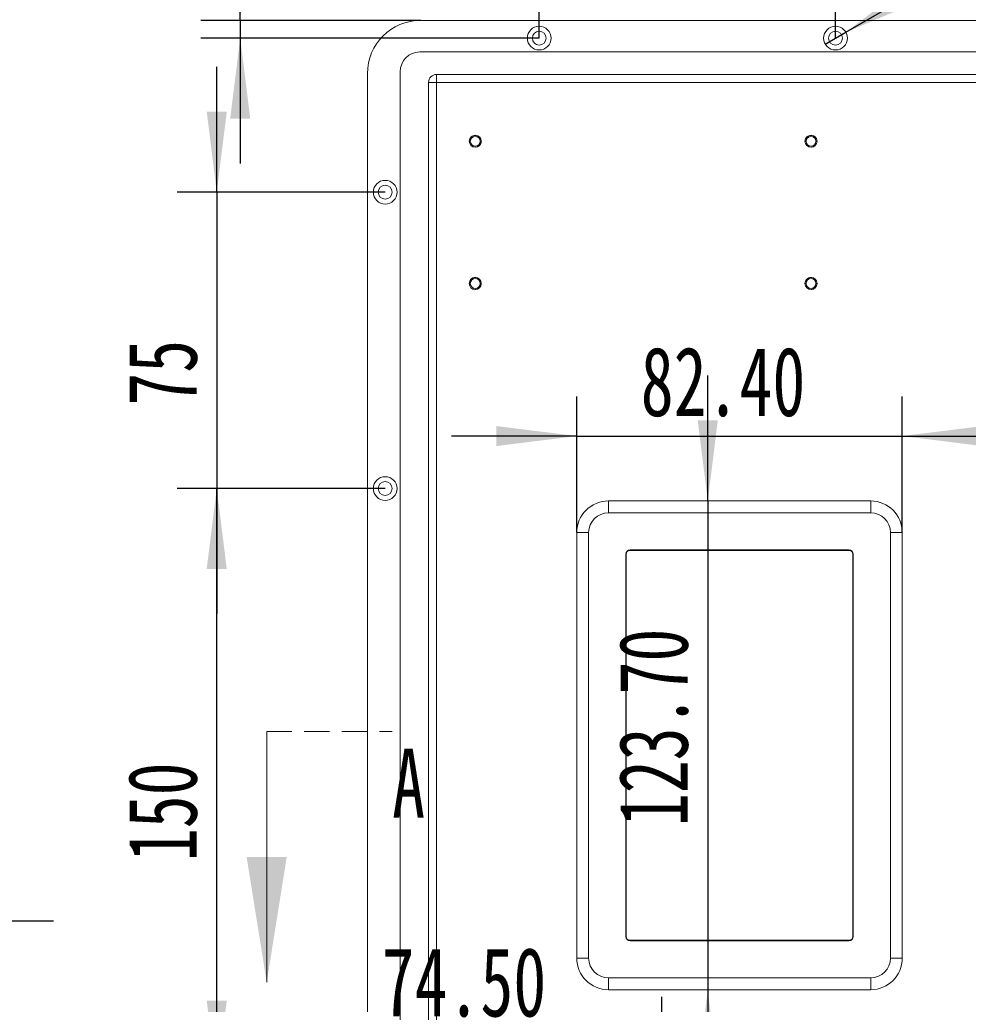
# Model space of a CAD drawing. Header units: millimetres. Extents: x 0 to 658, y -2 to 210.
# Tile 17 of 26: x 183 to 231, y 120 to 170. Entities that reach past the tile are written whole.
import ezdxf

# ---------------------------------------------------------------- set-up
doc = ezdxf.new("R2010")
doc.units = ezdxf.units.MM
doc.linetypes.add('HIDDEN', pattern=[1.905, 1.27, -0.635])
doc.layers.add('图框', color=7, linetype='Continuous')
doc.styles.add('SLDTEXTSTYLE0', font='TXT', dxfattribs={"width": 0.7})
doc.styles.add('SLDTEXTSTYLE1', font='TXT', dxfattribs={"width": 0.7, "bigfont": 'bigfont'})
doc.styles.add('SLDTEXTSTYLE5', font='TXT', dxfattribs={"width": 0.616667})
doc.styles.add('SLDTEXTSTYLE6', font='TXT', dxfattribs={"width": 0.633333})
doc.styles.add('SLDTEXTSTYLE7', font='TXT', dxfattribs={"width": 0.642857})
doc.styles.add('SLDTEXTSTYLE8', font='TXT', dxfattribs={"width": 0.65})
doc.dimstyles.new('SLDDIMSTYLE0', dxfattribs={"dimtxt": 3.5, "dimasz": 4.08, "dimexe": 0, "dimexo": 0.0625, "dimgap": 0.875, "dimtad": 2, "dimlfac": 5, "dimrnd": 1e-09, "dimzin": 12, "dimdsep": 46, "dimtxsty": 'SLDTEXTSTYLE0', "dimsah": 1, "dimcen": 0.09, "dimadec": 0, "dimazin": 3, "dimtfac": 1, "dimtofl": 0, "dimtmove": 0, "dimatfit": 3, "dimfxl": 0, "dimfrac": 2, "dimtolj": 1, "dimtzin": 12, "dimarcsym": 0})
doc.dimstyles.new('SLDDIMSTYLE1', dxfattribs={"dimtxt": 3.5, "dimasz": 4.08, "dimexe": 0, "dimexo": 0.0625, "dimgap": 0.875, "dimtad": 0, "dimtih": 1, "dimtoh": 1, "dimdec": 6, "dimlfac": 5, "dimrnd": 1e-09, "dimzin": 12, "dimdsep": 46, "dimtxsty": 'SLDTEXTSTYLE0', "dimblk1": 'NONE', "dimsah": 1, "dimcen": 0, "dimadec": 0, "dimazin": 3, "dimtfac": 1, "dimtmove": 0, "dimatfit": 3, "dimldrblk": 'NONE', "dimfxl": 0, "dimfrac": 2, "dimtolj": 1, "dimtzin": 12, "dimarcsym": 0})
doc.dimstyles.new('SLDDIMSTYLE2', dxfattribs={"dimtxt": 3.5, "dimasz": 4.08, "dimexe": 0, "dimexo": 0.0625, "dimgap": 0.875, "dimtad": 2, "dimlfac": 5, "dimrnd": 1e-09, "dimzin": 12, "dimdsep": 46, "dimtxsty": 'SLDTEXTSTYLE0', "dimsah": 1, "dimcen": 0.09, "dimadec": 0, "dimazin": 3, "dimtfac": 1, "dimtmove": 0, "dimatfit": 0, "dimfxl": 0, "dimfrac": 2, "dimtolj": 1, "dimtzin": 12, "dimarcsym": 0})
doc.dimstyles.new('SLDDIMSTYLE3', dxfattribs={"dimtxt": 3.5, "dimasz": 4.08, "dimexe": 0, "dimexo": 0.0625, "dimgap": 0.875, "dimtad": 2, "dimlfac": 5, "dimrnd": 1e-09, "dimzin": 4, "dimdsep": 46, "dimtxsty": 'SLDTEXTSTYLE0', "dimsah": 1, "dimcen": 0.09, "dimadec": 0, "dimazin": 1, "dimtfac": 1, "dimtmove": 0, "dimatfit": 0, "dimfxl": 0, "dimfrac": 2, "dimtolj": 1, "dimtzin": 12, "dimarcsym": 0})
doc.dimstyles.new('SLDDIMSTYLE6', dxfattribs={"dimtxt": 3.5, "dimasz": 4.08, "dimexe": 0, "dimexo": 0.0625, "dimgap": 0.875, "dimtad": 0, "dimtih": 1, "dimtoh": 1, "dimlfac": 5, "dimrnd": 1e-09, "dimzin": 4, "dimdsep": 46, "dimtxsty": 'SLDTEXTSTYLE0', "dimblk1": 'NONE', "dimsah": 1, "dimcen": 0, "dimadec": 0, "dimazin": 1, "dimtfac": 1, "dimtmove": 0, "dimatfit": 3, "dimldrblk": 'NONE', "dimfxl": 0, "dimfrac": 2, "dimtolj": 1, "dimtzin": 12, "dimarcsym": 0})
doc.dimstyles.new('SLDDIMSTYLE7', dxfattribs={"dimtxt": 3.5, "dimasz": 4.08, "dimexe": 0, "dimexo": 0.0625, "dimgap": 0.875, "dimtad": 0, "dimtih": 1, "dimtoh": 1, "dimlfac": 5, "dimrnd": 1e-09, "dimzin": 4, "dimdsep": 46, "dimtxsty": 'SLDTEXTSTYLE0', "dimblk1": 'NONE', "dimsah": 1, "dimcen": 0, "dimadec": 0, "dimazin": 1, "dimtfac": 1, "dimtmove": 0, "dimatfit": 3, "dimldrblk": 'NONE', "dimfxl": 0, "dimfrac": 2, "dimtolj": 1, "dimtzin": 12, "dimarcsym": 0})

# ---------------------------------------------------------------- blocks, each defined once
blk = doc.blocks.new('SW_SYMBOL_HOLE_DEPTH')
at = {"layer": '图框', "color": 0}
for p, q in [((0, 875), (800, 875)), ((400, 875), (400, 75)), ((100, 555), (400, 75)), ((700, 555), (400, 75))]:
    blk.add_line(p, q, dxfattribs=at)
blk = doc.blocks.new('SW_SYMBOL_HOLE_SINK')
at = {"layer": '图框', "color": 0}
for p, q in [((0, 875), (800, 75)), ((800, 75), (1600, 875))]:
    blk.add_line(p, q, dxfattribs=at)
blk = doc.blocks.new('_D_32')
at = {"layer": '图框'}
for p, q in [((146.407, 164.797), (193.141, 196.704)), ((193.141, 196.704), (242.186, 196.704)), ((145.903, 164.453), (146.407, 164.797))]:
    blk.add_line(p, q, dxfattribs=at)
blk.add_solid([(146.407, 164.797), (150.063, 166.678), (149.49, 167.517)], dxfattribs=at)
at = {"layer": '图框', "xscale": 0.004072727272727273, "yscale": 0.004072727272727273, "zscale": 0.004072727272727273}
for name, p in [('SW_SYMBOL_HOLE_DEPTH', (224.771, 196.063)), ('SW_SYMBOL_HOLE_DEPTH', (222.633, 191.063)), ('SW_SYMBOL_HOLE_SINK', (194.728, 186.063))]:
    blk.add_blockref(name, p, dxfattribs=at)
at = {"layer": '图框', "char_height": 3.5, "attachment_point": 1}
for s, insert, style in [('4 x  M3 - 6H', (198.293, 200.288), 'SLDTEXTSTYLE5'), ('5.50', (230.406, 200.288), 'SLDTEXTSTYLE0'), ('%%c', (206.542, 195.288), 'SLDTEXTSTYLE0'), ('2.50', (212.381, 195.288), 'SLDTEXTSTYLE0'), ('6', (228.268, 195.288), 'SLDTEXTSTYLE0'), ('%%c', (201.654, 190.288), 'SLDTEXTSTYLE0'), ('3.05 X 90\\M+1818B, \\M+18BDF\\M+1925B', (207.492, 190.288), 'SLDTEXTSTYLE1')]:
    blk.add_mtext(s, dxfattribs=dict(at, insert=insert, style=style))
blk = doc.blocks.new('_NONE')
blk = doc.blocks.new('_D_33')
at = {"layer": '图框'}
for p, q in [((147.614, 131.592), (148.575, 131.058)), ((148.575, 131.058), (160.494, 124.435)), ((160.494, 124.435), (184.282, 124.435))]:
    blk.add_line(p, q, dxfattribs=at)
blk.add_solid([(148.575, 131.058), (151.895, 128.632), (152.389, 129.52)], dxfattribs=at)
at = {"layer": '图框', "char_height": 3.5, "attachment_point": 1}
for s, insert, style in [('%%c', (162.081, 127.446), 'SLDTEXTSTYLE0'), ('贯\\M+190FA', (176.067, 127.446), 'SLDTEXTSTYLE1'), ('5.50', (165.951, 127.446), 'SLDTEXTSTYLE0')]:
    blk.add_mtext(s, dxfattribs=dict(at, insert=insert, style=style))
blk = doc.blocks.new('_D_34')
at = {"layer": '图框'}
for p, q in [((156.61, 165.052), (196.902, 181.306)), ((196.902, 181.306), (241.059, 181.306)), ((155.979, 164.798), (156.61, 165.052))]:
    blk.add_line(p, q, dxfattribs=at)
blk.add_solid([(156.61, 165.052), (160.584, 166.108), (160.204, 167.05)], dxfattribs=at)
at = {"layer": '图框', "char_height": 3.5, "attachment_point": 1}
for s, insert, style in [('10 x', (198.49, 184.89), 'SLDTEXTSTYLE8'), ('%%c', (208.674, 184.89), 'SLDTEXTSTYLE0'), ('3.40 \\M+18AAE\\M+19153贯\\M+190FA', (214.513, 184.89), 'SLDTEXTSTYLE1')]:
    blk.add_mtext(s, dxfattribs=dict(at, insert=insert, style=style))
blk = doc.blocks.new('SW_SYMBOL_HOLE_SPOT')
at = {"layer": '图框', "color": 0}
for p, q in [((0, 875), (0, 75)), ((1600, 75), (1600, 875)), ((0, 75), (1600, 75))]:
    blk.add_line(p, q, dxfattribs=at)
blk = doc.blocks.new('_D_46')
at = {"layer": '图框'}
for p, q in [((224.392, 169.425), (243.342, 180.348)), ((243.342, 180.348), (285.055, 180.348)), ((223.352, 168.826), (224.392, 169.425))]:
    blk.add_line(p, q, dxfattribs=at)
blk.add_solid([(224.392, 169.425), (228.18, 171.022), (227.673, 171.902)], dxfattribs=at)
at = {"layer": '图框', "xscale": 0.004072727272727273, "yscale": 0.004072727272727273, "zscale": 0.004072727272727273}
for name, p in [('SW_SYMBOL_HOLE_DEPTH', (269.168, 179.707)), ('SW_SYMBOL_HOLE_SINK', (250.429, 174.707)), ('SW_SYMBOL_HOLE_SPOT', (249.614, 169.707)), ('SW_SYMBOL_HOLE_DEPTH', (266.52, 169.707))]:
    blk.add_blockref(name, p, dxfattribs=at)
at = {"layer": '图框', "char_height": 3.5, "attachment_point": 1}
for s, insert, style in [('8 x', (244.93, 183.932), 'SLDTEXTSTYLE6'), ('%%c', (253.077, 183.932), 'SLDTEXTSTYLE0'), ('3.50', (258.916, 183.932), 'SLDTEXTSTYLE0'), ('11.50', (274.803, 183.932), 'SLDTEXTSTYLE0'), ('%%c', (257.354, 178.932), 'SLDTEXTSTYLE0'), ('6 X 90°', (263.193, 178.932), 'SLDTEXTSTYLE7'), ('%%c', (256.539, 173.932), 'SLDTEXTSTYLE0'), ('6', (262.378, 173.932), 'SLDTEXTSTYLE0'), ('0.50', (272.155, 173.932), 'SLDTEXTSTYLE0')]:
    blk.add_mtext(s, dxfattribs=dict(at, insert=insert, style=style))
blk = doc.blocks.new('_D_47')
at = {"layer": '图框'}
for p, q in [((208.872, 169.125), (208.872, 176.476)), ((223.872, 169.125), (223.872, 176.476)), ((208.872, 174.476), (202.522, 174.476)), ((208.872, 174.476), (223.872, 174.476)), ((223.872, 174.476), (230.222, 174.476))]:
    blk.add_line(p, q, dxfattribs=at)
for points in [[(208.872, 174.476), (204.792, 174.984), (204.792, 173.968)], [(223.872, 174.476), (227.952, 173.968), (227.952, 174.984)]]:
    blk.add_solid(points, dxfattribs=at)
at = {"layer": '图框', "insert": (214.927, 178.988), "char_height": 3.5, "attachment_point": 1, "style": 'SLDTEXTSTYLE0'}
blk.add_mtext('75', dxfattribs=at)
blk = doc.blocks.new('_D_48')
at = {"layer": '图框'}
for p, q in [((192.543, 161.325), (192.543, 167.675)), ((201.072, 161.325), (190.543, 161.325)), ((192.543, 161.325), (192.543, 146.325)), ((201.072, 146.325), (190.543, 146.325)), ((192.543, 146.325), (192.543, 139.975))]:
    blk.add_line(p, q, dxfattribs=at)
for points in [[(192.543, 161.325), (193.051, 165.405), (192.035, 165.405)], [(192.543, 146.325), (192.035, 142.245), (193.051, 142.245)]]:
    blk.add_solid(points, dxfattribs=at)
at = {"layer": '图框', "insert": (188.031, 150.519), "char_height": 3.5, "attachment_point": 1, "rotation": 90, "style": 'SLDTEXTSTYLE0'}
blk.add_mtext('75', dxfattribs=at)
blk = doc.blocks.new('_D_49')
at = {"layer": '图框'}
for p, q in [((201.072, 146.325), (190.543, 146.325)), ((192.543, 116.325), (192.543, 146.325)), ((201.072, 116.325), (190.543, 116.325))]:
    blk.add_line(p, q, dxfattribs=at)
for points in [[(192.543, 146.325), (192.035, 142.245), (193.051, 142.245)], [(192.543, 116.325), (193.051, 120.405), (192.035, 120.405)]]:
    blk.add_solid(points, dxfattribs=at)
at = {"layer": '图框', "insert": (188.031, 127.46), "char_height": 3.5, "attachment_point": 1, "rotation": 90, "style": 'SLDTEXTSTYLE0'}
blk.add_mtext('150', dxfattribs=at)
blk = doc.blocks.new('_D_50')
at = {"layer": '图框'}
for p, q in [((192.543, 116.325), (192.543, 122.675)), ((201.072, 116.325), (190.543, 116.325)), ((192.543, 101.325), (192.543, 116.325)), ((201.072, 101.325), (190.543, 101.325)), ((192.543, 101.325), (192.543, 94.975))]:
    blk.add_line(p, q, dxfattribs=at)
for points in [[(192.543, 116.325), (193.051, 120.405), (192.035, 120.405)], [(192.543, 101.325), (192.035, 97.245), (193.051, 97.245)]]:
    blk.add_solid(points, dxfattribs=at)
at = {"layer": '图框', "insert": (188.031, 107.33), "char_height": 3.5, "attachment_point": 1, "rotation": 90, "style": 'SLDTEXTSTYLE0'}
blk.add_mtext('75', dxfattribs=at)
blk = doc.blocks.new('_D_52')
at = {"layer": '图框'}
for p, q in [((193.731, 170.025), (193.731, 178.55)), ((202.872, 170.025), (191.731, 170.025)), ((193.731, 170.025), (193.731, 169.125)), ((208.872, 169.125), (191.731, 169.125)), ((193.731, 169.125), (193.731, 162.775))]:
    blk.add_line(p, q, dxfattribs=at)
for points in [[(193.731, 170.025), (194.239, 174.105), (193.223, 174.105)], [(193.731, 169.125), (193.223, 165.045), (194.239, 165.045)]]:
    blk.add_solid(points, dxfattribs=at)
at = {"layer": '图框', "insert": (189.219, 170.402), "char_height": 3.5, "attachment_point": 1, "rotation": 90, "style": 'SLDTEXTSTYLE0'}
blk.add_mtext('4.50', dxfattribs=at)
blk = doc.blocks.new('_D_61')
at = {"layer": '图框'}
for p, q in [((215.072, 117.825), (215.072, 120.588)), ((200.172, 118.588), (193.822, 118.588)), ((215.072, 118.588), (200.172, 118.588)), ((215.072, 118.588), (221.422, 118.588))]:
    blk.add_line(p, q, dxfattribs=at)
for points in [[(200.172, 118.588), (196.092, 119.096), (196.092, 118.08)], [(215.072, 118.588), (219.152, 118.08), (219.152, 119.096)]]:
    blk.add_solid(points, dxfattribs=at)
at = {"layer": '图框', "insert": (200.892, 123.099), "char_height": 3.5, "attachment_point": 1, "style": 'SLDTEXTSTYLE0'}
blk.add_mtext('74.50', dxfattribs=at)
blk = doc.blocks.new('_D_64')
at = {"layer": '图框'}
for p, q in [((217.404, 145.695), (217.404, 152.045)), ((217.404, 145.695), (217.404, 120.955)), ((217.404, 120.955), (217.404, 114.605))]:
    blk.add_line(p, q, dxfattribs=at)
for points in [[(217.404, 145.695), (217.912, 149.775), (216.896, 149.775)], [(217.404, 120.955), (216.896, 116.875), (217.912, 116.875)]]:
    blk.add_solid(points, dxfattribs=at)
at = {"layer": '图框', "insert": (212.892, 129.233), "char_height": 3.5, "attachment_point": 1, "rotation": 90, "style": 'SLDTEXTSTYLE0'}
blk.add_mtext('123.70', dxfattribs=at)
blk = doc.blocks.new('_D_65')
at = {"layer": '图框'}
for p, q in [((210.772, 144.095), (210.772, 150.981)), ((227.252, 144.095), (227.252, 150.981)), ((210.772, 148.981), (204.422, 148.981)), ((210.772, 148.981), (227.252, 148.981)), ((227.252, 148.981), (233.602, 148.981))]:
    blk.add_line(p, q, dxfattribs=at)
for points in [[(210.772, 148.981), (206.692, 149.489), (206.692, 148.473)], [(227.252, 148.981), (231.332, 148.473), (231.332, 149.489)]]:
    blk.add_solid(points, dxfattribs=at)
at = {"layer": '图框', "insert": (214.011, 153.493), "char_height": 3.5, "attachment_point": 1, "style": 'SLDTEXTSTYLE0'}
blk.add_mtext('82.40', dxfattribs=at)

msp = doc.modelspace()

# ---------------------------------------------------------------- linework, layer by layer
at = {"color": 7, "linetype": 'Continuous', "lineweight": 15}
for p, q in [((202.8719778, 170.02519745), (242.67197725, 170.02519745)), ((242.67197725, 168.42519719), (202.83197713, 168.42519719)), ((200.1719768, 95.32519657), (200.1719768, 167.32519645)), ((201.83197808, 167.42519665), (201.83197808, 95.22519786)), ((203.67197644, 166.88519645), (203.67197644, 167.28519726)), ((203.67197644, 167.28519726), (242.67197725, 167.28519726)), ((203.27197861, 95.76519806), (203.27197861, 166.88519645)), ((203.67197644, 166.88519645), (203.27197861, 166.88519645)), ((242.67197725, 166.88519645), (203.67197644, 166.88519645)), ((203.67197644, 166.88519645), (203.67197644, 95.76519806)), ((212.37197768, 145.69519687), (212.37197768, 145.09519677)), ((212.37197768, 145.69519687), (225.65197599, 145.69519687)), ((225.65197599, 145.69519687), (225.65197599, 145.09519677)), ((225.65197599, 145.09519677), (212.37197768, 145.09519677)), ((210.77197742, 144.09519661), (211.37197864, 144.09519661)), ((210.77197742, 122.55519706), (210.77197742, 144.09519661)), ((211.37197864, 144.09519661), (211.37197864, 122.55519706)), ((226.65197801, 122.55519706), (226.65197801, 144.09519661)), ((227.25197625, 144.09519661), (226.65197801, 144.09519661)), ((227.25197625, 144.09519661), (227.25197625, 122.55519706)), ((213.47197842, 143.19519702), (213.47197842, 143.21519661)), ((213.47197842, 143.21519661), (224.55197823, 143.21519661)), ((224.55197823, 143.19519702), (213.47197842, 143.19519702)), ((224.55197823, 143.19519702), (224.55197823, 143.21519661)), ((213.27197802, 142.99519662), (213.25197768, 142.99519662)), ((213.25197768, 123.6551978), (213.25197768, 142.99519662)), ((213.27197802, 142.99519662), (213.27197802, 123.6551978)), ((224.75197863, 123.6551978), (224.75197863, 142.99519662)), ((224.75197863, 142.99519662), (224.77197599, 142.99519662)), ((224.77197599, 142.99519662), (224.77197599, 123.6551978)), ((213.25197768, 123.6551978), (213.27197802, 123.6551978)), ((224.77197599, 123.6551978), (224.75197863, 123.6551978)), ((213.47197842, 123.43519706), (213.47197842, 123.4551974)), ((213.47197842, 123.4551974), (224.55197823, 123.4551974)), ((224.55197823, 123.43519706), (213.47197842, 123.43519706)), ((224.55197823, 123.43519706), (224.55197823, 123.4551974)), ((211.37197864, 122.55519706), (210.77197742, 122.55519706)), ((226.65197801, 122.55519706), (227.25197625, 122.55519706)), ((212.37197768, 121.55519802), (212.37197768, 120.9551968)), ((212.37197768, 121.55519802), (225.65197599, 121.55519802)), ((225.65197599, 121.55519802), (225.65197599, 120.9551968)), ((225.65197599, 120.9551968), (212.37197768, 120.9551968))]:
    msp.add_line(p, q, dxfattribs=at)
at = {"color": 7, "linetype": 'HIDDEN', "lineweight": 0}
msp.add_line((195.07197735, 134.02763871), (201.42197735, 134.02763871), dxfattribs=at)
at = {"color": 7, "linetype": 'Continuous', "lineweight": 0}
msp.add_line((195.07197735, 134.02763871), (195.07197735, 121.32763871), dxfattribs=at)
at = {"color": 7, "linetype": 'Continuous', "lineweight": 15}
for centre, radius in [((208.87197735, 169.12519673), 0.6), ((208.87197735, 169.12519673), 0.35), ((223.87197735, 169.12519673), 0.6), ((223.87197735, 169.12519673), 0.35), ((205.63197735, 163.90519673), 0.305), ((205.63197735, 163.90519673), 0.25), ((222.63197735, 163.90519673), 0.305), ((222.63197735, 163.90519673), 0.25), ((201.07197735, 161.32519673), 0.6), ((201.07197735, 161.32519673), 0.35), ((205.63197735, 156.70519673), 0.305), ((222.63197735, 156.70519673), 0.305), ((205.63197735, 156.70519673), 0.25), ((222.63197735, 156.70519673), 0.25), ((201.07197735, 146.32519673), 0.6), ((201.07197735, 146.32519673), 0.35)]:
    msp.add_circle(centre, radius, dxfattribs=at)
for centre, radius, start, end in [((202.87197735, 167.32519673), 2.7, 90, 180), ((202.83197735, 167.42519673), 1, 90, 180), ((203.67197735, 166.88519673), 0.4, 90, 180), ((212.37197735, 144.09519673), 1.6, 90, 180), ((225.65197735, 144.09519673), 1.6, 0, 90), ((212.37197735, 144.09519673), 1, 90, 180), ((225.65197735, 144.09519673), 1, 0, 90), ((213.47197735, 142.99519673), 0.22, 90, 180), ((213.47197735, 142.99519673), 0.2, 90, 180), ((224.55197735, 142.99519673), 0.22, 0, 90), ((224.55197735, 142.99519673), 0.2, 0, 90), ((213.47197735, 123.65519673), 0.22, 180, 270), ((213.47197735, 123.65519673), 0.2, 180, 270), ((224.55197735, 123.65519673), 0.22, 270, 0), ((224.55197735, 123.65519673), 0.2, 270, 0), ((212.37197735, 122.55519673), 1.6, 180, 270), ((212.37197735, 122.55519673), 1, 180, 270), ((225.65197735, 122.55519673), 1, 270, 0), ((225.65197735, 122.55519673), 1.6, 270, 0)]:
    msp.add_arc(centre, radius, start, end, dxfattribs=at)
at = {"color": 7, "linetype": 'Continuous', "lineweight": 0}
for centre, radius in [((205.63197735, 163.90519673), 0.29999861), ((222.63197735, 163.90519673), 0.30000028), ((205.63197735, 156.70519673), 0.29999861), ((222.63197735, 156.70519673), 0.30000028)]:
    msp.add_arc(centre, radius, 255, 195, dxfattribs=at)
msp.add_solid([(195.07197735, 121.32763871), (196.08797735, 127.67763871), (194.05597735, 127.67763871)], dxfattribs=at)

# ---------------------------------------------------------------- texts
at = {"color": 7, "linetype": 'Continuous', "insert": (201.42197735, 133.16135583), "char_height": 3.5, "attachment_point": 1, "style": 'SLDTEXTSTYLE0'}
msp.add_mtext('A', dxfattribs=at)

# ---------------------------------------------------------------- dimensions: what is measured, and where the dimension line sits
at = {"layer": '图框'}
dim = msp.add_diameter_dim_2p(p1=(145.90282835, 164.4532232), p2=(146.40661443, 164.79717027), text='4 x  M3 - 6H {\\fGDT;x} 5.50\\P%%c 2.50 {\\fGDT;x} 6\\P{\\fGDT;w}%%c 3.05 X 90°, 近端', dimstyle='SLDDIMSTYLE1', override={"dimpost": '<>'}, dxfattribs=at)
dim.commit()
dim.dimension.update_dxf_attribs({"geometry": '_D_32', "text_midpoint": (218.45717422, 193.27662109), "dimtype": 163})
for p1, p2, text, dimstyle, picture, middle in [((155.97940809, 164.79800582), (156.61003468, 165.05238764), '10 x <> 完全贯穿\\P', 'SLDDIMSTYLE6', '_D_34', (219.77461374, 182.87836056)), ((223.35214851, 168.825567), (224.39180618, 169.42482647), '8 x <> {\\fGDT;x} 11.50\\P{\\fGDT;w}%%c 6 X 90°\\P{\\fGDT;v}%%c 6 {\\fGDT;x} 0.50', 'SLDDIMSTYLE6', '_D_46', (264.99217656, 176.92063506)), ((147.61396634, 131.59235696), (148.57547643, 131.0580365), '<> 贯穿', 'SLDDIMSTYLE7', '_D_33', (173.18166181, 125.72105202))]:
    dim = msp.add_diameter_dim_2p(p1=p1, p2=p2, text=text, dimstyle=dimstyle, dxfattribs=at)
    dim.commit()
    dim.dimension.update_dxf_attribs({"geometry": picture, "text_midpoint": middle, "dimtype": 163})
for base, p1, p2, dimstyle, picture, middle in [((193.73104917, 169.12519673), (202.87197735, 170.02519673), (208.87197735, 169.12519673), 'SLDDIMSTYLE3', '_D_52', (193.73104917, 174.47594512)), ((192.54259617, 146.32519673), (201.07197735, 161.32519673), (201.07197735, 146.32519673), 'SLDDIMSTYLE2', '_D_48', (192.54259617, 152.55567224)), ((217.40377268, 120.95519673), (212.37197735, 145.69519673), (212.37197735, 120.95519673), 'SLDDIMSTYLE3', '_D_64', (217.40377268, 135.3433301)), ((192.54259617, 146.32519673), (201.07197735, 116.32519673), (201.07197735, 146.32519673), 'SLDDIMSTYLE0', '_D_49', (192.54259617, 130.51530121)), ((192.54259617, 116.32519673), (201.07197735, 101.32519673), (201.07197735, 116.32519673), 'SLDDIMSTYLE2', '_D_50', (192.54259617, 109.36692103))]:
    dim = msp.add_linear_dim(base=base, p1=p1, p2=p2, angle=90, dimstyle=dimstyle, dxfattribs=at)
    dim.commit()
    dim.dimension.update_dxf_attribs({"geometry": picture, "text_midpoint": middle, "dimtype": 160})
for base, p1, p2, dimstyle, picture, middle in [((223.87197735, 174.47594512), (208.87197735, 169.12519673), (223.87197735, 169.12519673), 'SLDDIMSTYLE2', '_D_47', (216.96373043, 174.47594512)), ((227.25197735, 148.98100222), (210.77197735, 144.09519673), (227.25197735, 144.09519673), 'SLDDIMSTYLE3', '_D_65', (219.10288776, 148.98100222)), ((200.17197735, 118.58773985), (215.07197735, 117.82519673), (200.17197735, 95.32519673), 'SLDDIMSTYLE3', '_D_61', (205.98384853, 118.58773985))]:
    dim = msp.add_linear_dim(base=base, p1=p1, p2=p2, dimstyle=dimstyle, dxfattribs=at)
    dim.commit()
    dim.dimension.update_dxf_attribs({"geometry": picture, "text_midpoint": middle, "dimtype": 160})

doc.saveas('drawing.dxf')
